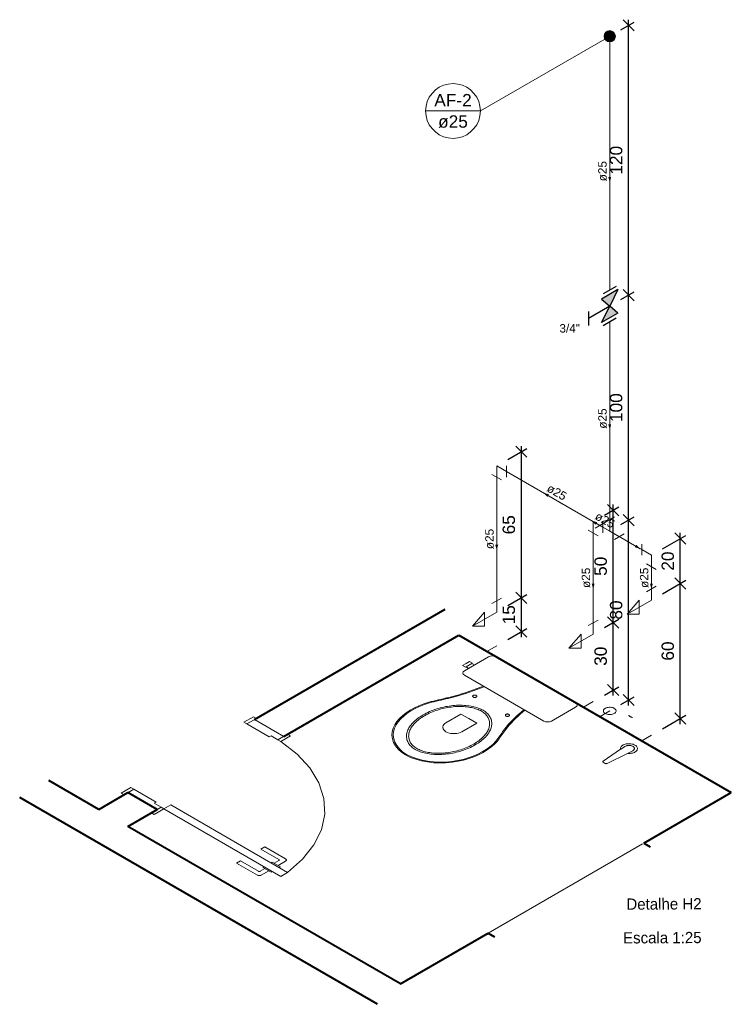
# Model space of a CAD drawing. Header units: millimetres. Extents: x 26 to 1362, y 24 to 358.
# Tile 125 of 256: x 644 to 657, y 282 to 299. Entities that reach past the tile are written whole.
import ezdxf

# ---------------------------------------------------------------- set-up
doc = ezdxf.new("R2010")
doc.units = ezdxf.units.MM
doc.linetypes.add('HIDDEN2', pattern=[4.7625, 3.175, -1.5875])
for name, color, linetype, lineweight in [('AF-Colunas', 4, 'Continuous', 5), ('AF-Condutos', 4, 'Continuous', 5), ('AF-Conexões', 9, 'Continuous', 5), ('AF-Indicação coluna', 5, 'Continuous', 5), ('AF-Sentido conduto', 9, 'Continuous', 5), ('AF-Textos conduto', 7, 'Continuous', 5), ('Cotas', 1, 'Continuous', 5), ('MB_ALVENARIA', 7, 'Continuous', 40), ('MB_ESQUADRIA', 7, 'Continuous', 5), ('MB_MOBILIÁRIO', 8, 'Continuous', 13), ('MB_TEXTO_0', 7, 'Continuous', 13), ('Nível 1', 7, 'Continuous', 5), ('Texto da cota', 7, 'Continuous', 5), ('Textos', 7, 'Continuous', 5)]:
    doc.layers.add(name, color=color, linetype=linetype, lineweight=lineweight)
doc.layers.add('Simbolos', color=5, linetype='Continuous')
doc.layers.add('Simbolos_int', color=2, linetype='Continuous')
doc.styles.add('arial', font='arial.ttf')
doc.styles.add('AVANT', font='txt')
doc.styles.get("Standard").update_dxf_attribs({"font": 'arial.ttf'})
doc.dimstyles.new('UM_25.000000', dxfattribs={"dimtxt": 0.18, "dimasz": 0.2, "dimexe": 0.1, "dimexo": 0.2, "dimgap": 0, "dimtad": 1, "dimtih": 1, "dimtoh": 1, "dimdec": 1, "dimlfac": 25, "dimzin": 0, "dimdsep": 46, "dimtxsty": 'Standard', "dimcen": 0.09, "dimdle": 0.1, "dimadec": 1, "dimazin": 2, "dimtfac": 1, "dimtdec": 4, "dimtofl": 0, "dimtmove": 0, "dimatfit": 3, "dimfxl": 1, "dimtolj": 1, "dimarcsym": 0})

# ---------------------------------------------------------------- blocks, each defined once
blk = doc.blocks.new('_Oblique')
at = {"color": 0, "linetype": 'ByBlock', "lineweight": -2}
blk.add_line((-0.5, -0.5), (0.5, 0.5), dxfattribs=at)
blk = doc.blocks.new('*D289')
at = {"layer": 'Cotas', "color": 0, "lineweight": -2, "transparency": 16777216}
for p, q in [((656.104, 289.02), (656.104, 290.02)), ((655.79, 289.739), (656.204, 289.978)), ((655.79, 288.939), (656.204, 289.178))]:
    blk.add_line(p, q, dxfattribs=at)
at = {"layer": 'DEFPOINTS', "color": 0, "transparency": 16777216}
for p in [(656.104, 289.92), (655.59, 289.623), (655.59, 288.823)]:
    blk.add_point(p, dxfattribs=at)
at = {"layer": 'Cotas', "color": 0, "lineweight": -2, "transparency": 16777216, "xscale": 0.2, "yscale": 0.2, "zscale": 0.2}
for p, rotation in [((656.104, 289.92), 90), ((656.104, 289.12), 270)]:
    blk.add_blockref('_Oblique', p, dxfattribs=dict(at, rotation=rotation))
blk = doc.blocks.new('*D290')
at = {"layer": 'Cotas', "color": 0, "lineweight": -2, "transparency": 16777216}
for p, q in [((655.79, 288.939), (656.204, 289.178)), ((656.104, 286.62), (656.104, 289.22)), ((655.79, 286.539), (656.204, 286.778))]:
    blk.add_line(p, q, dxfattribs=at)
at = {"layer": 'DEFPOINTS', "color": 0, "transparency": 16777216}
for p in [(656.104, 289.12), (655.59, 288.823), (655.59, 286.423)]:
    blk.add_point(p, dxfattribs=at)
at = {"layer": 'Cotas', "color": 0, "lineweight": -2, "transparency": 16777216, "xscale": 0.2, "yscale": 0.2, "zscale": 0.2}
for p, rotation in [((656.104, 289.12), 90), ((656.104, 286.72), 270)]:
    blk.add_blockref('_Oblique', p, dxfattribs=dict(at, rotation=rotation))
blk = doc.blocks.new('*D291')
at = {"layer": 'Cotas', "color": 0, "lineweight": -2, "transparency": 16777216}
for p, q in [((654.753, 288.337), (655.009, 288.485)), ((654.909, 287.127), (654.909, 288.527)), ((654.753, 287.137), (655.009, 287.285))]:
    blk.add_line(p, q, dxfattribs=at)
at = {"layer": 'DEFPOINTS', "color": 0, "transparency": 16777216}
for p in [(654.909, 288.427), (654.553, 288.222), (654.553, 287.022)]:
    blk.add_point(p, dxfattribs=at)
at = {"layer": 'Cotas', "color": 0, "lineweight": -2, "transparency": 16777216, "xscale": 0.2, "yscale": 0.2, "zscale": 0.2}
for p, rotation in [((654.909, 288.427), 90), ((654.909, 287.227), 270)]:
    blk.add_blockref('_Oblique', p, dxfattribs=dict(at, rotation=rotation))
blk = doc.blocks.new('*D283')
at = {"layer": 'Cotas', "color": 0, "lineweight": -2, "transparency": 16777216}
for p, q in [((654.909, 288.327), (654.909, 290.527)), ((654.753, 290.337), (655.009, 290.485)), ((654.753, 288.337), (655.009, 288.485))]:
    blk.add_line(p, q, dxfattribs=at)
at = {"layer": 'DEFPOINTS', "color": 0, "transparency": 16777216}
for p in [(654.909, 290.427), (654.553, 290.222), (654.553, 288.222)]:
    blk.add_point(p, dxfattribs=at)
at = {"layer": 'Cotas', "color": 0, "lineweight": -2, "transparency": 16777216, "xscale": 0.2, "yscale": 0.2, "zscale": 0.2}
for p, rotation in [((654.909, 290.427), 90), ((654.909, 288.427), 270)]:
    blk.add_blockref('_Oblique', p, dxfattribs=dict(at, rotation=rotation))
blk = doc.blocks.new('*D284')
at = {"layer": 'Cotas', "color": 0, "lineweight": -2, "transparency": 16777216}
for p, q in [((655.048, 290.17), (655.285, 290.307)), ((655.185, 286.949), (655.185, 290.349)), ((655.048, 286.97), (655.285, 287.107))]:
    blk.add_line(p, q, dxfattribs=at)
at = {"layer": 'DEFPOINTS', "color": 0, "transparency": 16777216}
for p in [(655.185, 290.249), (654.848, 290.055), (654.848, 286.855)]:
    blk.add_point(p, dxfattribs=at)
at = {"layer": 'Cotas', "color": 0, "lineweight": -2, "transparency": 16777216, "xscale": 0.2, "yscale": 0.2, "zscale": 0.2}
for p, rotation in [((655.185, 290.249), 90), ((655.185, 287.049), 270)]:
    blk.add_blockref('_Oblique', p, dxfattribs=dict(at, rotation=rotation))
blk = doc.blocks.new('*D285')
at = {"layer": 'Cotas', "color": 0, "lineweight": -2, "transparency": 16777216}
for p, q in [((655.048, 294.17), (655.285, 294.307)), ((655.185, 290.149), (655.185, 294.349)), ((655.048, 290.17), (655.285, 290.307))]:
    blk.add_line(p, q, dxfattribs=at)
at = {"layer": 'DEFPOINTS', "color": 0, "transparency": 16777216}
for p in [(655.185, 294.249), (654.848, 294.055), (654.848, 290.055)]:
    blk.add_point(p, dxfattribs=at)
at = {"layer": 'Cotas', "color": 0, "lineweight": -2, "transparency": 16777216, "xscale": 0.2, "yscale": 0.2, "zscale": 0.2}
for p, rotation in [((655.185, 294.249), 90), ((655.185, 290.249), 270)]:
    blk.add_blockref('_Oblique', p, dxfattribs=dict(at, rotation=rotation))
blk = doc.blocks.new('*D286')
at = {"layer": 'Cotas', "color": 0, "lineweight": -2, "transparency": 16777216}
for p, q in [((655.185, 294.149), (655.185, 299.149)), ((655.048, 298.97), (655.285, 299.107)), ((655.048, 294.17), (655.285, 294.307))]:
    blk.add_line(p, q, dxfattribs=at)
at = {"layer": 'DEFPOINTS', "color": 0, "transparency": 16777216}
for p in [(655.185, 299.049), (654.848, 298.855), (654.848, 294.055)]:
    blk.add_point(p, dxfattribs=at)
at = {"layer": 'Cotas', "color": 0, "lineweight": -2, "transparency": 16777216, "xscale": 0.2, "yscale": 0.2, "zscale": 0.2}
for p, rotation in [((655.185, 299.049), 90), ((655.185, 294.249), 270)]:
    blk.add_blockref('_Oblique', p, dxfattribs=dict(at, rotation=rotation))
blk = doc.blocks.new('*D287')
at = {"layer": 'Cotas', "color": 0, "lineweight": -2, "transparency": 16777216}
for p, q in [((653.275, 288.166), (653.275, 288.966)), ((653.037, 288.728), (653.375, 288.923)), ((653.037, 288.128), (653.375, 288.323))]:
    blk.add_line(p, q, dxfattribs=at)
at = {"layer": 'DEFPOINTS', "color": 0, "transparency": 16777216}
for p in [(653.275, 288.866), (652.837, 288.613), (652.837, 288.013)]:
    blk.add_point(p, dxfattribs=at)
at = {"layer": 'Cotas', "color": 0, "lineweight": -2, "transparency": 16777216, "xscale": 0.2, "yscale": 0.2, "zscale": 0.2}
for p, rotation in [((653.275, 288.866), 90), ((653.275, 288.266), 270)]:
    blk.add_blockref('_Oblique', p, dxfattribs=dict(at, rotation=rotation))
blk = doc.blocks.new('*D288')
at = {"layer": 'Cotas', "color": 0, "lineweight": -2, "transparency": 16777216}
for p, q in [((653.037, 291.328), (653.375, 291.523)), ((653.275, 288.766), (653.275, 291.566)), ((653.037, 288.728), (653.375, 288.923))]:
    blk.add_line(p, q, dxfattribs=at)
at = {"layer": 'DEFPOINTS', "color": 0, "transparency": 16777216}
for p in [(653.275, 291.466), (652.837, 291.213), (652.837, 288.613)]:
    blk.add_point(p, dxfattribs=at)
at = {"layer": 'Cotas', "color": 0, "lineweight": -2, "transparency": 16777216, "xscale": 0.2, "yscale": 0.2, "zscale": 0.2}
for p, rotation in [((653.275, 291.466), 90), ((653.275, 288.866), 270)]:
    blk.add_blockref('_Oblique', p, dxfattribs=dict(at, rotation=rotation))

msp = doc.modelspace()

# ---------------------------------------------------------------- hatches: boundary and pattern name
at = {"layer": 'AF-Sentido conduto', "linetype": 'Continuous'}
for points in [[(654.8482, 296.2548), (654.8741, 296.3514), (654.8223, 296.3514)], [(654.8482, 291.8548), (654.8741, 291.9514), (654.8223, 291.9514)], [(653.6691, 290.7338), (653.7399, 290.6631), (653.7657, 290.708)], [(654.526, 290.2375), (654.5972, 290.1673), (654.6228, 290.2124)], [(652.8368, 289.713), (652.8627, 289.8096), (652.811, 289.8096)], [(655.3918, 289.7387), (655.3213, 289.8096), (655.2953, 289.7649)], [(654.5533, 289.022), (654.5792, 289.1186), (654.5274, 289.1186)], [(655.5903, 289.0233), (655.6161, 289.1199), (655.5644, 289.1199)]]:
    msp.add_hatch(color=256, dxfattribs=at).paths.add_polyline_path(points)
at = {"layer": 'Simbolos', "linetype": 'Continuous'}
for points in [[(654.8482, 294.0548), (654.994, 294.349), (654.703, 294.181)], [(654.994, 293.929), (654.703, 293.761), (654.8482, 294.0548)]]:
    msp.add_hatch(color=256, dxfattribs=at).paths.add_polyline_path(points)

# ---------------------------------------------------------------- linework, layer by layer
at = {"layer": 'AF-Colunas', "const_width": 0.1}
msp.add_lwpolyline([(654.8982, 298.8548, 1), (654.7982, 298.8548, 1)], format="xyb", close=True, dxfattribs=at)
at = {"layer": 'AF-Colunas'}
msp.add_circle((654.8482, 298.8548), 0.1, dxfattribs=at)
at = {"layer": 'AF-Condutos'}
for p, q in [((654.8482, 298.7548), (654.8482, 294.3376)), ((654.8482, 293.772), (654.8482, 290.2548)), ((654.6749, 290.1546), (653.0102, 291.1132)), ((652.8368, 291.013), (652.8368, 288.813)), ((654.5533, 290.022), (654.5533, 288.422)), ((654.6742, 290.1534), (654.7273, 290.1234)), ((655.0211, 289.9543), (655.4174, 289.7238)), ((655.5903, 289.4233), (655.5903, 289.0233))]:
    msp.add_line(p, q, dxfattribs=at)
at = {"layer": 'AF-Conexões'}
for p, q in [((652.7502, 291.063), (652.9234, 290.963)), ((652.8368, 291.213), (653.0102, 291.1132)), ((652.8368, 291.213), (652.8368, 291.013)), ((653.0102, 291.0132), (653.0102, 291.2132)), ((654.5533, 290.222), (654.7273, 290.1234)), ((654.5533, 290.222), (654.5533, 290.022)), ((654.5884, 290.1045), (654.7614, 290.2047)), ((654.5884, 290.103), (654.76, 290.2039)), ((654.7273, 290.0234), (654.7273, 290.2234)), ((654.7616, 290.2048), (654.9348, 290.3048)), ((654.8482, 290.0548), (654.8482, 290.2548)), ((654.4667, 290.072), (654.6399, 289.972)), ((654.8482, 290.0548), (654.6742, 290.1534)), ((654.8482, 290.0548), (654.6749, 290.1546)), ((654.8482, 290.0548), (655.0211, 289.9543)), ((655.108, 290.0041), (654.9342, 289.9044)), ((655.4174, 289.8238), (655.4174, 289.6238)), ((655.5903, 289.6233), (655.4174, 289.7238)), ((655.5903, 289.6233), (655.5903, 289.4233)), ((655.5037, 289.4733), (655.6769, 289.3733)), ((655.5037, 288.9733), (655.6769, 289.0733)), ((655.5903, 288.8233), (655.5903, 289.0233)), ((652.7502, 288.763), (652.9234, 288.863)), ((652.8368, 288.613), (652.8368, 288.813)), ((655.5903, 288.8233), (655.1572, 288.5733)), ((655.1572, 288.5733), (655.3738, 288.8233)), ((655.3738, 288.8233), (655.3738, 288.5733)), ((652.8368, 288.613), (652.4038, 288.363)), ((652.4038, 288.363), (652.6203, 288.613)), ((652.6203, 288.613), (652.6203, 288.363)), ((654.4667, 288.372), (654.6399, 288.472)), ((655.3738, 288.5733), (655.1572, 288.5733)), ((652.6203, 288.363), (652.4038, 288.363)), ((654.5533, 288.222), (654.5533, 288.422)), ((654.5533, 288.222), (654.1203, 287.972)), ((654.1203, 287.972), (654.3368, 288.222)), ((654.3368, 288.222), (654.3368, 287.972)), ((654.3368, 287.972), (654.1203, 287.972))]:
    msp.add_line(p, q, dxfattribs=at)
at = {"layer": 'AF-Indicação coluna'}
for p, q in [((652.5462, 297.5252), (654.7616, 298.8048)), ((651.5711, 297.5252), (652.5462, 297.5252))]:
    msp.add_line(p, q, dxfattribs=at)
msp.add_lwpolyline([(652.5462, 297.5252), (652.5388, 297.6099), (652.5168, 297.692), (652.4809, 297.769), (652.4322, 297.8386), (652.3721, 297.8987), (652.3025, 297.9475), (652.2254, 297.9834), (652.1433, 298.0054), (652.0587, 298.0128), (651.974, 298.0054), (651.8919, 297.9834), (651.8149, 297.9475), (651.7453, 297.8987), (651.6852, 297.8386), (651.6364, 297.769), (651.6005, 297.692), (651.5785, 297.6099), (651.5711, 297.5252), (651.5785, 297.4406), (651.6005, 297.3585), (651.6364, 297.2815), (651.6852, 297.2118), (651.7453, 297.1517), (651.8149, 297.103), (651.8919, 297.0671), (651.974, 297.0451), (652.0587, 297.0377), (652.1433, 297.0451), (652.2254, 297.0671), (652.3025, 297.103), (652.3721, 297.1517), (652.4322, 297.2118), (652.4809, 297.2815), (652.5168, 297.3585), (652.5388, 297.4406), (652.5462, 297.5252)], dxfattribs=at)
at = {"layer": 'AF-Sentido conduto'}
for points in [[(654.8482, 296.6548), (654.8482, 296.2548)], [(654.8482, 292.2548), (654.8482, 291.8548)], [(654.016, 290.534), (653.6691, 290.7338)], [(654.8755, 290.0393), (654.526, 290.2375)], [(652.8368, 290.113), (652.8368, 289.713)], [(655.0466, 289.9394), (655.3918, 289.7387)], [(654.5533, 289.422), (654.5533, 289.022)], [(655.5903, 289.4233), (655.5903, 289.0233)]]:
    msp.add_lwpolyline(points, dxfattribs=at)
at = {"layer": 'MB_ALVENARIA'}
for p, q in [((648.5253, 286.7023), (651.9212, 288.6629)), ((645.754, 285.1023), (644.8656, 285.6152)), ((650.7168, 281.637), (644.346, 285.3152)), ((655.4535, 284.5023), (655.5666, 284.437)), ((652.6822, 282.9023), (652.7953, 282.837))]:
    msp.add_line(p, q, dxfattribs=at)
for points in [[(649.0449, 286.4023), (652.1626, 288.2023)], [(652.1626, 288.2023), (657.0123, 285.4023)], [(645.754, 285.1023), (646.2736, 285.4023)], [(646.2736, 284.8023), (646.7932, 285.1023), (646.2736, 285.4023)], [(655.4535, 284.5023), (657.0123, 285.4023)], [(646.2736, 284.8023), (646.7932, 285.1023)], [(651.1234, 282.0023), (646.2736, 284.8023)], [(651.1234, 282.0023), (652.6822, 282.9023)]]:
    msp.add_lwpolyline(points, dxfattribs=at)
at = {"layer": 'MB_ESQUADRIA'}
for p, q in [((648.3869, 286.6225), (648.5081, 286.6925)), ((648.3869, 286.6225), (648.5081, 286.6925)), ((648.785, 286.3924), (648.3869, 286.6225)), ((648.785, 286.3924), (648.3869, 286.6225)), ((648.8197, 286.4124), (648.785, 286.3924)), ((648.8197, 286.4124), (648.785, 286.3924)), ((648.8197, 286.4124), (648.9409, 286.3424)), ((648.8197, 286.4124), (648.9409, 286.3424)), ((648.9408, 286.3424), (649.0275, 286.3924)), ((648.9408, 286.3424), (649.0275, 286.3924)), ((646.3774, 285.4622), (646.2562, 285.3922)), ((646.3774, 285.4622), (646.2562, 285.3922)), ((646.3774, 285.4622), (646.2562, 285.3922)), ((646.3774, 285.4622), (646.2562, 285.3922)), ((646.7759, 285.2323), (646.3774, 285.4622)), ((646.7759, 285.2323), (646.3774, 285.4622)), ((646.7759, 285.2323), (646.3774, 285.4622)), ((646.7759, 285.2323), (646.3774, 285.4622)), ((646.7413, 285.2123), (646.7759, 285.2323)), ((646.7413, 285.2123), (646.7759, 285.2323)), ((646.7413, 285.2123), (646.7759, 285.2323)), ((646.7413, 285.2123), (646.7759, 285.2323)), ((646.7413, 285.2123), (646.8625, 285.1423)), ((646.7413, 285.2123), (646.8625, 285.1423)), ((646.7413, 285.2123), (646.8625, 285.1423)), ((646.7413, 285.2123), (646.8625, 285.1423)), ((646.8626, 285.1424), (646.776, 285.0923)), ((646.8626, 285.1424), (646.776, 285.0923)), ((646.8626, 285.1424), (646.776, 285.0923)), ((646.8626, 285.1424), (646.776, 285.0923)), ((648.7084, 284.438), (648.6391, 284.398)), ((648.7084, 284.438), (648.6391, 284.398)), ((648.6391, 284.398), (648.958, 284.2141)), ((648.6391, 284.398), (648.958, 284.2141)), ((649.0792, 284.2241), (648.7084, 284.438)), ((649.0792, 284.2241), (648.7084, 284.438)), ((648.2064, 284.1479), (648.2757, 284.1879)), ((648.2064, 284.1479), (648.2757, 284.1879)), ((648.5773, 283.934), (648.2064, 284.1479)), ((648.5773, 283.934), (648.2064, 284.1479)), ((648.2757, 284.1879), (648.5946, 284.004)), ((648.2757, 284.1879), (648.5946, 284.004)), ((648.6292, 284.004), (648.711, 284.0513)), ((648.6292, 284.004), (648.711, 284.0513)), ((648.6761, 284.0715), (648.6981, 284.0842)), ((648.6761, 284.0715), (648.6981, 284.0842)), ((648.8239, 283.9863), (648.6761, 284.0715)), ((648.8239, 283.9863), (648.6761, 284.0715)), ((648.8413, 284.1669), (648.8193, 284.1542)), ((648.8413, 284.1669), (648.8193, 284.1542)), ((648.989, 284.0817), (648.8413, 284.1669)), ((648.989, 284.0817), (648.8413, 284.1669)), ((648.958, 284.1941), (648.8762, 284.1468)), ((648.958, 284.1941), (648.8762, 284.1468)), ((648.9455, 284.1068), (649.0793, 284.1841)), ((648.9455, 284.1068), (649.0793, 284.1841)), ((648.9671, 284.069), (648.989, 284.0817)), ((648.9671, 284.069), (648.989, 284.0817)), ((648.7804, 284.0114), (648.6466, 283.9341)), ((648.7804, 284.0114), (648.6466, 283.9341)), ((648.8459, 283.999), (648.8239, 283.9863)), ((648.8459, 283.999), (648.8239, 283.9863))]:
    msp.add_line(p, q, dxfattribs=at)
for points in [[(648.3869, 286.6225), (648.3349, 286.6525), (648.5081, 286.7525), (648.5601, 286.7225), (648.5081, 286.6925)], [(648.3869, 286.6225), (648.3349, 286.6525), (648.5081, 286.7525), (648.5601, 286.7225), (648.5081, 286.6925)], [(648.5253, 286.7023), (649.0449, 286.4023)], [(649.0275, 286.3924), (649.114, 286.4424), (649.166, 286.4124), (648.9928, 286.3124), (648.9408, 286.3424), (648.9409, 286.3424)], [(649.0275, 286.3924), (649.114, 286.4424), (649.166, 286.4124), (648.9928, 286.3124), (648.9408, 286.3424), (648.9409, 286.3424)], [(646.3774, 285.4622), (646.3254, 285.4922), (646.1522, 285.3922), (646.2042, 285.3622), (646.2562, 285.3922)], [(646.3774, 285.4622), (646.3254, 285.4922), (646.1522, 285.3922), (646.2042, 285.3622), (646.2562, 285.3922)], [(646.3774, 285.4622), (646.3254, 285.4922), (646.1522, 285.3922), (646.2042, 285.3622), (646.2562, 285.3922)], [(646.3774, 285.4622), (646.3254, 285.4922), (646.1522, 285.3922), (646.2042, 285.3622), (646.2562, 285.3922)], [(646.776, 285.0923), (646.6894, 285.0424), (646.7414, 285.0124), (646.9146, 285.1124), (646.8626, 285.1424), (646.8625, 285.1423)], [(646.776, 285.0923), (646.6894, 285.0424), (646.7414, 285.0124), (646.9146, 285.1124), (646.8626, 285.1424), (646.8625, 285.1423)], [(646.776, 285.0923), (646.6894, 285.0424), (646.7414, 285.0124), (646.9146, 285.1124), (646.8626, 285.1424), (646.8625, 285.1423)], [(646.776, 285.0923), (646.6894, 285.0424), (646.7414, 285.0124), (646.9146, 285.1124), (646.8626, 285.1424), (646.8625, 285.1423)], [(649.1144, 283.9824), (647.0358, 285.1824), (646.9146, 285.1124), (648.9931, 283.9124), (649.1144, 283.9824)], [(649.0793, 284.1841), (649.0848, 284.1879), (649.089, 284.1922), (649.0919, 284.1968), (649.0934, 284.2017), (649.0934, 284.2066), (649.0919, 284.2115), (649.089, 284.2161), (649.0847, 284.2204), (649.0792, 284.2241)], [(649.0793, 284.1841), (649.0848, 284.1879), (649.089, 284.1922), (649.0919, 284.1968), (649.0934, 284.2017), (649.0934, 284.2066), (649.0919, 284.2115), (649.089, 284.2161), (649.0847, 284.2204), (649.0792, 284.2241)], [(648.958, 284.1941), (648.9608, 284.196), (648.9629, 284.1981), (648.9643, 284.2004), (648.9651, 284.2029), (648.9651, 284.2053), (648.9643, 284.2078), (648.9629, 284.2101), (648.9607, 284.2122), (648.958, 284.2141)], [(648.958, 284.1941), (648.9608, 284.196), (648.9629, 284.1981), (648.9643, 284.2004), (648.9651, 284.2029), (648.9651, 284.2053), (648.9643, 284.2078), (648.9629, 284.2101), (648.9607, 284.2122), (648.958, 284.2141)], [(648.5773, 283.934), (648.5805, 283.9324), (648.5839, 283.9309), (648.5875, 283.9295), (648.5913, 283.9284), (648.5952, 283.9275), (648.5993, 283.9267), (648.6035, 283.9262), (648.6077, 283.9259), (648.612, 283.9258), (648.6162, 283.9259), (648.6205, 283.9262), (648.6246, 283.9267), (648.6287, 283.9275), (648.6327, 283.9284), (648.6365, 283.9296), (648.6401, 283.9309), (648.6434, 283.9324), (648.6466, 283.9341)], [(648.5773, 283.934), (648.5805, 283.9324), (648.5839, 283.9309), (648.5875, 283.9295), (648.5913, 283.9284), (648.5952, 283.9275), (648.5993, 283.9267), (648.6035, 283.9262), (648.6077, 283.9259), (648.612, 283.9258), (648.6162, 283.9259), (648.6205, 283.9262), (648.6246, 283.9267), (648.6287, 283.9275), (648.6327, 283.9284), (648.6365, 283.9296), (648.6401, 283.9309), (648.6434, 283.9324), (648.6466, 283.9341)], [(648.5946, 284.004), (648.5961, 284.0032), (648.5978, 284.0025), (648.5996, 284.0018), (648.6015, 284.0012), (648.6035, 284.0007), (648.6056, 284.0004), (648.6076, 284.0001), (648.6098, 284), (648.6119, 283.9999), (648.614, 284), (648.6161, 284.0001), (648.6182, 284.0004), (648.6203, 284.0008), (648.6222, 284.0012), (648.6241, 284.0018), (648.6259, 284.0025), (648.6276, 284.0032), (648.6292, 284.004)], [(648.5946, 284.004), (648.5961, 284.0032), (648.5978, 284.0025), (648.5996, 284.0018), (648.6015, 284.0012), (648.6035, 284.0007), (648.6056, 284.0004), (648.6076, 284.0001), (648.6098, 284), (648.6119, 283.9999), (648.614, 284), (648.6161, 284.0001), (648.6182, 284.0004), (648.6203, 284.0008), (648.6222, 284.0012), (648.6241, 284.0018), (648.6259, 284.0025), (648.6276, 284.0032), (648.6292, 284.004)]]:
    msp.add_lwpolyline(points, dxfattribs=at)
at = {"layer": 'MB_ESQUADRIA', "linetype": 'HIDDEN2'}
for points in [[(649.1144, 283.9824), (649.3812, 284.2167), (649.5831, 284.4717), (649.7153, 284.7414), (649.7748, 285.0197), (649.7602, 285.2999), (649.6718, 285.5756), (649.5117, 285.8403), (649.2836, 286.0878), (648.9928, 286.3124)], [(649.1144, 283.9824), (649.3812, 284.2167), (649.5831, 284.4717), (649.7153, 284.7414), (649.7748, 285.0197), (649.7602, 285.2999), (649.6718, 285.5756), (649.5117, 285.8403), (649.2836, 286.0878), (648.9928, 286.3124)], [(652.6822, 282.9023), (655.4535, 284.5023)]]:
    msp.add_lwpolyline(points, dxfattribs=at)
at = {"layer": 'MB_MOBILIÁRIO'}
for p, q in [((652.8306, 287.8166), (654.2416, 287.002)), ((655.04, 286.1732), (654.7311, 285.961)), ((655.112, 286.218), (655.044, 286.1721)), ((655.1674, 286.1007), (654.8019, 285.9201)), ((655.247, 286.14), (655.1674, 286.1007)), ((654.7324, 285.9418), (654.7686, 285.9209))]:
    msp.add_line(p, q, dxfattribs=at)
for points in [[(652.2826, 287.6319), (652.2306, 287.662), (652.2925, 287.6977), (652.3545, 287.7335), (652.4066, 287.7035), (652.3967, 287.6977), (652.4413, 287.672)], [(652.8306, 287.8166), (652.8306, 287.8166), (652.7984, 287.8295), (652.7612, 287.8338), (652.724, 287.8295), (652.6918, 287.8166), (652.2628, 287.5689), (652.2628, 287.5689), (652.2405, 287.5503), (652.233, 287.5288), (652.2405, 287.5073), (652.2628, 287.4887), (652.967, 287.0821)], [(652.2826, 287.6319), (652.2925, 287.6376)], [(652.3967, 287.6977), (652.2925, 287.6376)], [(652.2925, 287.6376), (652.3372, 287.6118)], [(652.0056, 287.1), (652.0742, 287.1187), (652.1422, 287.1382), (652.2094, 287.1585), (652.2759, 287.1796), (652.3417, 287.2014), (652.4066, 287.224), (652.4708, 287.2474), (652.5341, 287.2715), (652.5966, 287.2964)], [(652.0153, 287.0878), (652.0844, 287.1066), (652.1527, 287.1262), (652.2204, 287.1467), (652.2873, 287.1679), (652.3535, 287.1899), (652.4188, 287.2126), (652.4834, 287.2361), (652.5471, 287.2604), (652.61, 287.2854)], [(652.61, 287.2854), (652.61, 287.2854), (652.6131, 287.2865)], [(651.6303, 287.0105), (651.6512, 287.0155), (651.6721, 287.0204), (651.6929, 287.0254), (651.7138, 287.0304), (651.7346, 287.0353), (651.7555, 287.0403), (651.7763, 287.0452), (651.7972, 287.0502), (651.818, 287.0552), (651.8389, 287.0602), (651.8597, 287.0651), (651.8806, 287.0701), (651.9014, 287.0751), (651.9223, 287.0801), (651.9431, 287.085), (651.964, 287.09), (651.9848, 287.095), (652.0056, 287.1), (652.0056, 287.1)], [(651.6392, 286.9981), (651.681, 287.008), (651.7228, 287.018), (651.7646, 287.0279), (651.8064, 287.0379), (651.8482, 287.0479), (651.89, 287.0578), (651.9318, 287.0678), (651.9736, 287.0778), (652.0153, 287.0878)], [(652.4711, 287.1308), (652.4662, 287.1332), (652.4606, 287.135), (652.4546, 287.1363), (652.4483, 287.137), (652.4418, 287.137), (652.4355, 287.1363), (652.4295, 287.135), (652.4239, 287.1332), (652.419, 287.1308), (652.4149, 287.128), (652.4117, 287.1248), (652.4095, 287.1213), (652.4084, 287.1176), (652.4084, 287.1139), (652.4095, 287.1103), (652.4117, 287.1068), (652.4149, 287.1036), (652.419, 287.1007), (652.4239, 287.0984), (652.4295, 287.0965), (652.4355, 287.0952), (652.4418, 287.0946), (652.4483, 287.0946), (652.4546, 287.0952), (652.4606, 287.0965), (652.4662, 287.0984), (652.4711, 287.1007), (652.4752, 287.1036), (652.4784, 287.1068), (652.4806, 287.1103), (652.4817, 287.1139), (652.4817, 287.1176), (652.4806, 287.1213), (652.4784, 287.1248), (652.4752, 287.128), (652.4711, 287.1308)], [(654.2416, 287.002), (654.2416, 287.002), (654.2639, 286.9833), (654.2689, 286.9633), (654.2614, 286.9418), (654.2391, 286.9232), (653.8101, 286.6755), (653.8101, 286.6755), (653.7779, 286.6626), (653.7407, 286.6584), (653.706, 286.6612), (653.6738, 286.6741), (652.967, 287.0821)], [(651.6303, 287.0105), (651.539, 286.9807), (651.4523, 286.9465), (651.3709, 286.9083), (651.2953, 286.8662), (651.2262, 286.8207), (651.1639, 286.7719), (651.1089, 286.7203), (651.0616, 286.6662), (651.0223, 286.61)], [(651.6392, 286.9981), (651.5495, 286.9691), (651.4644, 286.9357), (651.3846, 286.8983), (651.3105, 286.8571), (651.2428, 286.8124), (651.1819, 286.7645), (651.1282, 286.7139), (651.0823, 286.6608), (651.0443, 286.6056)], [(652.5926, 286.8659), (652.5724, 286.877), (652.5511, 286.8874), (652.5289, 286.8971), (652.5058, 286.9061), (652.4818, 286.9143), (652.4572, 286.9218), (652.4318, 286.9285), (652.4059, 286.9343), (652.3794, 286.9394), (652.3794, 286.9394), (652.3794, 286.9394), (652.3794, 286.9394), (652.348, 286.9443), (652.3162, 286.9484), (652.2841, 286.9517), (652.2518, 286.954), (652.2194, 286.9555), (652.1868, 286.9561), (652.1543, 286.9559), (652.1217, 286.9547), (652.0894, 286.9527), (652.0894, 286.9527), (652.0894, 286.9527), (652.0894, 286.9527), (652.0561, 286.9498), (652.023, 286.9461), (651.9902, 286.9417), (651.9578, 286.9366), (651.9257, 286.9308), (651.894, 286.9243), (651.8627, 286.917), (651.832, 286.9091), (651.8018, 286.9005), (651.8018, 286.9005), (651.8018, 286.9005), (651.8018, 286.9005), (651.7685, 286.8901), (651.7358, 286.8791), (651.7038, 286.8674), (651.6725, 286.8551), (651.642, 286.8422), (651.6122, 286.8287), (651.5833, 286.8147), (651.5552, 286.8), (651.528, 286.7848), (651.528, 286.7848), (651.528, 286.7848), (651.528, 286.7848), (651.5016, 286.7691), (651.4763, 286.7529), (651.4519, 286.7362), (651.4285, 286.719), (651.4062, 286.7013), (651.3849, 286.6833), (651.3647, 286.6648), (651.3456, 286.6459), (651.3276, 286.6267), (651.3276, 286.6267), (651.3276, 286.6267), (651.3276, 286.6267), (651.3127, 286.6093), (651.299, 286.5915), (651.2864, 286.5735), (651.2751, 286.5552), (651.265, 286.5367), (651.2562, 286.5179), (651.2486, 286.499), (651.2423, 286.4799), (651.2372, 286.4607), (651.2372, 286.4607), (651.2372, 286.4607), (651.2372, 286.4607), (651.2337, 286.442), (651.2317, 286.4232), (651.2313, 286.4044), (651.2323, 286.3856), (651.2349, 286.3669), (651.239, 286.3482), (651.2446, 286.3297), (651.2517, 286.3114), (651.2603, 286.2932), (651.2603, 286.2932), (651.2603, 286.2932), (651.2603, 286.2932), (651.269, 286.278), (651.2791, 286.263), (651.2907, 286.2483), (651.3036, 286.2341), (651.3179, 286.2203), (651.3335, 286.2069), (651.3503, 286.1941), (651.3683, 286.1818), (651.3875, 286.1702), (651.3875, 286.1702), (651.3875, 286.1702), (651.3875, 286.1702), (651.4077, 286.1591), (651.4289, 286.1487), (651.4512, 286.139), (651.4743, 286.13), (651.4982, 286.1218), (651.5229, 286.1143), (651.5482, 286.1076), (651.5742, 286.1018), (651.6006, 286.0967), (651.6006, 286.0967), (651.6006, 286.0967), (651.6006, 286.0967), (651.6321, 286.0918), (651.6638, 286.0877), (651.6959, 286.0845), (651.7282, 286.0821), (651.7607, 286.0806), (651.7932, 286.08), (651.8258, 286.0802), (651.8583, 286.0814), (651.8907, 286.0834), (651.8907, 286.0834), (651.8907, 286.0834), (651.8907, 286.0834), (651.924, 286.0863), (651.957, 286.09), (651.9898, 286.0944), (652.0223, 286.0995), (652.0544, 286.1053), (652.0861, 286.1118), (652.1173, 286.1191), (652.148, 286.127), (652.1782, 286.1356), (652.1782, 286.1356), (652.1782, 286.1356), (652.1782, 286.1356), (652.2115, 286.146), (652.2442, 286.157), (652.2762, 286.1687), (652.3075, 286.181), (652.3381, 286.1939), (652.3678, 286.2074), (652.3968, 286.2214), (652.4249, 286.2361), (652.4521, 286.2513), (652.4521, 286.2513), (652.4521, 286.2513), (652.4521, 286.2513), (652.4784, 286.267), (652.5038, 286.2832), (652.5281, 286.2999), (652.5515, 286.3171), (652.5739, 286.3348), (652.5952, 286.3528), (652.6154, 286.3713), (652.6345, 286.3902), (652.6525, 286.4094), (652.6525, 286.4094), (652.6525, 286.4094), (652.6525, 286.4094), (652.6674, 286.4268), (652.6811, 286.4446), (652.6936, 286.4626), (652.7049, 286.4809), (652.715, 286.4994), (652.7239, 286.5182), (652.7315, 286.5371), (652.7378, 286.5562), (652.7428, 286.5754), (652.7428, 286.5754), (652.7428, 286.5754), (652.7428, 286.5754), (652.7463, 286.5941), (652.7483, 286.6129), (652.7488, 286.6317), (652.7477, 286.6505), (652.7451, 286.6692), (652.741, 286.6879), (652.7354, 286.7064), (652.7283, 286.7247), (652.7197, 286.7429), (652.7197, 286.7429), (652.7197, 286.7429), (652.7197, 286.7429), (652.711, 286.7581), (652.7009, 286.7731), (652.6893, 286.7878), (652.6764, 286.802), (652.6621, 286.8158), (652.6466, 286.8292), (652.6298, 286.842), (652.6117, 286.8543), (652.5926, 286.8659), (652.5926, 286.8659), (652.5926, 286.8659)], [(652.5644, 286.8497), (652.5455, 286.86), (652.5256, 286.8698), (652.5049, 286.8788), (652.4833, 286.8872), (652.4609, 286.8949), (652.4378, 286.9019), (652.4141, 286.9082), (652.3898, 286.9136), (652.3651, 286.9183), (652.3651, 286.9183), (652.3651, 286.9183), (652.3651, 286.9183), (652.3353, 286.923), (652.3052, 286.9269), (652.2749, 286.93), (652.2442, 286.9322), (652.2135, 286.9336), (652.1827, 286.9342), (652.1518, 286.934), (652.121, 286.9329), (652.0904, 286.931), (652.0904, 286.931), (652.0904, 286.931), (652.0904, 286.931), (652.0586, 286.9282), (652.0271, 286.9247), (651.9958, 286.9205), (651.9648, 286.9156), (651.9342, 286.9101), (651.904, 286.9039), (651.8742, 286.897), (651.8449, 286.8894), (651.8161, 286.8812), (651.8161, 286.8812), (651.8161, 286.8812), (651.8161, 286.8812), (651.7841, 286.8712), (651.7528, 286.8606), (651.722, 286.8494), (651.692, 286.8377), (651.6627, 286.8253), (651.6342, 286.8123), (651.6064, 286.7988), (651.5794, 286.7848), (651.5533, 286.7702), (651.5533, 286.7702), (651.5533, 286.7702), (651.5533, 286.7702), (651.5281, 286.7551), (651.5037, 286.7396), (651.4803, 286.7235), (651.4579, 286.707), (651.4365, 286.6901), (651.416, 286.6728), (651.3966, 286.655), (651.3783, 286.6369), (651.3611, 286.6185), (651.3611, 286.6185), (651.3611, 286.6185), (651.3611, 286.6185), (651.3468, 286.6019), (651.3337, 286.5849), (651.3218, 286.5677), (651.311, 286.5503), (651.3014, 286.5326), (651.2929, 286.5147), (651.2857, 286.4967), (651.2797, 286.4784), (651.2748, 286.4601), (651.2748, 286.4601), (651.2748, 286.4601), (651.2748, 286.4601), (651.2715, 286.4424), (651.2696, 286.4246), (651.2692, 286.4068), (651.2702, 286.389), (651.2727, 286.3713), (651.2765, 286.3536), (651.2819, 286.3361), (651.2886, 286.3187), (651.2967, 286.3015), (651.2967, 286.3015), (651.2967, 286.3015), (651.2967, 286.3015), (651.3049, 286.2872), (651.3143, 286.2732), (651.3251, 286.2595), (651.3372, 286.2462), (651.3506, 286.2333), (651.3651, 286.2208), (651.3809, 286.2088), (651.3977, 286.1973), (651.4156, 286.1864), (651.4156, 286.1864), (651.4156, 286.1864), (651.4156, 286.1864), (651.4345, 286.1761), (651.4544, 286.1664), (651.4752, 286.1573), (651.4968, 286.1489), (651.5192, 286.1412), (651.5422, 286.1342), (651.5659, 286.1279), (651.5902, 286.1225), (651.6149, 286.1178), (651.6149, 286.1178), (651.6149, 286.1178), (651.6149, 286.1178), (651.6447, 286.1131), (651.6748, 286.1092), (651.7052, 286.1061), (651.7358, 286.1039), (651.7665, 286.1025), (651.7974, 286.1019), (651.8282, 286.1021), (651.859, 286.1032), (651.8897, 286.1051), (651.8897, 286.1051), (651.8897, 286.1051), (651.8897, 286.1051), (651.9214, 286.1079), (651.953, 286.1114), (651.9842, 286.1156), (652.0152, 286.1205), (652.0458, 286.126), (652.0761, 286.1322), (652.1059, 286.1391), (652.1352, 286.1467), (652.164, 286.1549), (652.164, 286.1549), (652.164, 286.1549), (652.164, 286.1549), (652.1959, 286.1649), (652.2273, 286.1755), (652.258, 286.1867), (652.288, 286.1984), (652.3173, 286.2108), (652.3459, 286.2238), (652.3737, 286.2373), (652.4006, 286.2513), (652.4268, 286.2659), (652.4268, 286.2659), (652.4268, 286.2659), (652.4268, 286.2659), (652.452, 286.281), (652.4763, 286.2966), (652.4997, 286.3126), (652.5221, 286.3291), (652.5436, 286.346), (652.564, 286.3633), (652.5834, 286.3811), (652.6017, 286.3992), (652.619, 286.4176), (652.619, 286.4176), (652.619, 286.4176), (652.619, 286.4176), (652.6332, 286.4342), (652.6463, 286.4512), (652.6583, 286.4684), (652.6691, 286.4858), (652.6787, 286.5035), (652.6871, 286.5214), (652.6944, 286.5394), (652.7004, 286.5577), (652.7052, 286.576), (652.7052, 286.576), (652.7052, 286.576), (652.7052, 286.576), (652.7085, 286.5937), (652.7104, 286.6115), (652.7108, 286.6293), (652.7098, 286.6471), (652.7074, 286.6648), (652.7035, 286.6825), (652.6982, 286.7), (652.6915, 286.7174), (652.6833, 286.7346), (652.6833, 286.7346), (652.6833, 286.7346), (652.6833, 286.7346), (652.6752, 286.7489), (652.6657, 286.7629), (652.6549, 286.7766), (652.6428, 286.7899), (652.6295, 286.8028), (652.6149, 286.8153), (652.5992, 286.8273), (652.5823, 286.8388), (652.5644, 286.8497), (652.5644, 286.8497), (652.5644, 286.8497)], [(653.3192, 286.876), (653.2758, 286.8397), (653.2338, 286.8029), (653.193, 286.7656), (653.1536, 286.7279), (653.1155, 286.6897), (653.0788, 286.651), (653.0434, 286.612), (653.0095, 286.5725), (652.9769, 286.5327)], [(653.3382, 286.8682), (653.2951, 286.8322), (653.2533, 286.7956), (653.2128, 286.7586), (653.1736, 286.7211), (653.1358, 286.6831), (653.0993, 286.6447), (653.0641, 286.6059), (653.0304, 286.5667), (652.998, 286.5271)], [(653.3192, 286.876), (653.3192, 286.876), (653.321, 286.8778)], [(651.933, 286.6455), (652.2008, 286.8001), (652.3421, 286.7185)], [(652.2132, 286.4837), (652.481, 286.6383), (652.3397, 286.7199)], [(653.0538, 286.7944), (653.0489, 286.7967), (653.0433, 286.7986), (653.0373, 286.7999), (653.031, 286.8005), (653.0246, 286.8005), (653.0183, 286.7999), (653.0122, 286.7986), (653.0067, 286.7967), (653.0017, 286.7944), (652.9976, 286.7915), (652.9944, 286.7883), (652.9922, 286.7848), (652.9911, 286.7812), (652.9911, 286.7775), (652.9922, 286.7738), (652.9944, 286.7703), (652.9976, 286.7671), (653.0017, 286.7643), (653.0067, 286.7619), (653.0122, 286.7601), (653.0183, 286.7588), (653.0246, 286.7582), (653.031, 286.7582), (653.0373, 286.7588), (653.0433, 286.7601), (653.0489, 286.7619), (653.0538, 286.7643), (653.0579, 286.7671), (653.0612, 286.7703), (653.0634, 286.7738), (653.0645, 286.7775), (653.0645, 286.7812), (653.0634, 286.7848), (653.0612, 286.7883), (653.0579, 286.7915), (653.0538, 286.7944)], [(651.0223, 286.61), (650.9921, 286.5485), (650.9748, 286.4853), (650.9706, 286.4214), (650.9796, 286.3577), (651.0017, 286.295), (651.0365, 286.2343), (651.0835, 286.1765), (651.1422, 286.1222), (651.2115, 286.0724)], [(651.0443, 286.6056), (651.0148, 286.5456), (650.9979, 286.484), (650.9939, 286.4217), (651.0026, 286.3596), (651.0241, 286.2985), (651.0581, 286.2393), (651.1039, 286.1829), (651.1611, 286.13), (651.2288, 286.0814)], [(651.933, 286.6455), (651.9108, 286.6302), (651.8935, 286.6129), (651.8817, 286.5942), (651.8757, 286.5746), (651.8757, 286.5546), (651.8817, 286.535), (651.8935, 286.5162), (651.9108, 286.499), (651.933, 286.4837), (651.9594, 286.4709), (651.9894, 286.4609), (652.0218, 286.4541), (652.0558, 286.4506), (652.0904, 286.4506), (652.1244, 286.4541), (652.1568, 286.4609), (652.1867, 286.4709), (652.2132, 286.4837)], [(652.9769, 286.5327), (652.9595, 286.5086), (652.9422, 286.4844), (652.925, 286.4603), (652.9077, 286.4362), (652.8904, 286.412), (652.8732, 286.3879), (652.8559, 286.3638), (652.8387, 286.3396), (652.8215, 286.3155)], [(652.998, 286.5271), (652.9807, 286.503), (652.9635, 286.4789), (652.9462, 286.4549), (652.929, 286.4308), (652.9118, 286.4067), (652.8946, 286.3826), (652.8774, 286.3586), (652.8602, 286.3345), (652.843, 286.3104)], [(652.1416, 285.972), (652.2372, 285.994), (652.3292, 286.0205), (652.417, 286.0515), (652.4998, 286.0866), (652.5772, 286.1257), (652.6486, 286.1685), (652.7134, 286.2146), (652.7712, 286.2637), (652.8215, 286.3155)], [(652.1493, 285.9594), (652.2466, 285.982), (652.3403, 286.0093), (652.4297, 286.0411), (652.5142, 286.077), (652.5931, 286.117), (652.6659, 286.1606), (652.7322, 286.2076), (652.7913, 286.2576), (652.843, 286.3104)], [(655.1693, 286.0985), (655.1902, 286.0977), (655.2111, 286.0986), (655.2316, 286.1011), (655.2513, 286.1052), (655.2699, 286.1109), (655.2869, 286.1179), (655.302, 286.1263), (655.315, 286.1358), (655.3256, 286.1462), (655.3336, 286.1574), (655.3389, 286.1691), (655.3413, 286.1811), (655.3408, 286.1932), (655.3374, 286.2052), (655.3312, 286.2167), (655.3223, 286.2277), (655.3109, 286.2378), (655.2971, 286.247), (655.2813, 286.2549), (655.2637, 286.2615), (655.2448, 286.2666), (655.2248, 286.2702), (655.2041, 286.2722), (655.1831, 286.2725), (655.1623, 286.2711), (655.142, 286.268), (655.1226, 286.2634), (655.1046, 286.2573), (655.0881, 286.2498), (655.0736, 286.241), (655.0614, 286.2312), (655.0516, 286.2205), (655.0445, 286.2092), (655.0401, 286.1973), (655.0386, 286.1853), (655.04, 286.1732)], [(655.247, 286.14), (655.2565, 286.1446), (655.2649, 286.1498), (655.2721, 286.1556), (655.2779, 286.1619), (655.2823, 286.1686), (655.2852, 286.1755), (655.2866, 286.1826), (655.2864, 286.1897), (655.2846, 286.1967), (655.2812, 286.2036), (655.2764, 286.2102), (655.2702, 286.2163), (655.2626, 286.222), (655.2539, 286.227), (655.2441, 286.2314), (655.2335, 286.235), (655.2221, 286.2377), (655.2102, 286.2397), (655.198, 286.2407), (655.1857, 286.2408), (655.1734, 286.2401), (655.1614, 286.2384), (655.1499, 286.2358), (655.139, 286.2325), (655.129, 286.2283), (655.1199, 286.2235), (655.112, 286.218)], [(651.2181, 286.0686), (651.3044, 286.0285), (651.3984, 285.9947), (651.4986, 285.9675), (651.6038, 285.9474), (651.7123, 285.9347), (651.8227, 285.9295), (651.9333, 285.9319), (652.0427, 285.9419), (652.1493, 285.9594)], [(651.2337, 286.0785), (651.3179, 286.0395), (651.4095, 286.0065), (651.5072, 285.98), (651.6097, 285.9604), (651.7156, 285.948), (651.8232, 285.9429), (651.9311, 285.9453), (652.0377, 285.955), (652.1416, 285.972)], [(654.7311, 285.961), (654.7287, 285.9591), (654.7269, 285.957), (654.7258, 285.9547), (654.7252, 285.9524), (654.7254, 285.9501), (654.7262, 285.9478), (654.7277, 285.9456), (654.7298, 285.9436), (654.7324, 285.9418)], [(654.7686, 285.9209), (654.7717, 285.9194), (654.7752, 285.9182), (654.779, 285.9173), (654.783, 285.9168), (654.787, 285.9167), (654.791, 285.917), (654.7949, 285.9177), (654.7986, 285.9188), (654.8019, 285.9201)]]:
    msp.add_lwpolyline(points, dxfattribs=at)
at = {"layer": 'Nível 1'}
for p, q in [((652.6636, 287.913), (652.8368, 288.013)), ((654.3801, 286.922), (654.5533, 287.022)), ((654.675, 286.7548), (654.8482, 286.8548)), ((655.4171, 286.3233), (655.5903, 286.4233))]:
    msp.add_line(p, q, dxfattribs=at)
for points in [[(654.9279, 286.9008), (654.9128, 286.9081), (654.8958, 286.9138), (654.8774, 286.9176), (654.858, 286.9196), (654.8384, 286.9196), (654.819, 286.9176), (654.8006, 286.9138), (654.7836, 286.9081), (654.7685, 286.9008), (654.7559, 286.8921), (654.7461, 286.8823), (654.7394, 286.8716), (654.7359, 286.8605), (654.7359, 286.8491), (654.7394, 286.838), (654.7461, 286.8273), (654.7559, 286.8175), (654.7685, 286.8088), (654.7836, 286.8015), (654.8006, 286.7958), (654.819, 286.7919), (654.8384, 286.79), (654.858, 286.79), (654.8774, 286.7919), (654.8958, 286.7958), (654.9128, 286.8015), (654.9279, 286.8088), (654.9405, 286.8175), (654.9503, 286.8273), (654.957, 286.838), (654.9605, 286.8491), (654.9605, 286.8605), (654.957, 286.8716), (654.9503, 286.8823), (654.9405, 286.8921), (654.9279, 286.9008)], [(655.1858, 286.7781), (655.1878, 286.7751), (655.1901, 286.7722), (655.1926, 286.7693), (655.1953, 286.7665), (655.1983, 286.7638), (655.2015, 286.7612), (655.2049, 286.7586), (655.2086, 286.7562), (655.2124, 286.7539), (655.2165, 286.7516), (655.2207, 286.7495), (655.2251, 286.7476), (655.2296, 286.7457), (655.2343, 286.744), (655.2392, 286.7424), (655.2442, 286.7409), (655.2493, 286.7396), (655.2544, 286.7385), (655.2544, 286.7385)]]:
    msp.add_lwpolyline(points, dxfattribs=at)
at = {"layer": 'Simbolos'}
for p, q in [((654.994, 294.349), (654.703, 294.181)), ((654.994, 294.349), (654.8482, 294.0548)), ((654.8482, 294.0548), (654.4678, 293.8352)), ((654.703, 294.181), (654.8482, 294.0548)), ((654.703, 293.761), (654.8488, 294.0551)), ((654.994, 293.929), (654.8482, 294.0548)), ((654.4678, 293.9612), (654.4678, 293.7092)), ((654.994, 293.929), (654.703, 293.761))]:
    msp.add_line(p, q, dxfattribs=at)
at = {"layer": 'Simbolos_int'}
for p, q in [((654.9654, 294.4053), (654.7326, 294.2709)), ((654.9654, 293.8397), (654.7326, 293.7053))]:
    msp.add_line(p, q, dxfattribs=at)

# ---------------------------------------------------------------- texts
at = {"layer": 'AF-Indicação coluna', "char_height": 0.22, "attachment_point": 8, "line_spacing_factor": 0.6, "style": 'arial'}
for s, insert, width in [('AF-2', (652.0587, 297.6078), 1.300195), ('ø25', (652.0587, 297.2226), 1.033887)]:
    msp.add_mtext(s, dxfattribs=dict(at, insert=insert, width=width))
at = {"layer": 'AF-Textos conduto', "char_height": 0.15, "width": 0.723721, "attachment_point": 8, "line_spacing_factor": 0.6, "style": 'arial'}
for insert, rotation in [((654.7977, 296.4548), 90.00021), ((654.7977, 292.0548), 90.00021), ((653.8677, 290.6777), 330.06296), ((654.7257, 290.1823), 330.44684), ((652.7863, 289.913), 90.00021), ((654.5028, 289.222), 90.00021), ((655.5398, 289.2233), 90.00021)]:
    msp.add_mtext('ø25', dxfattribs=dict(at, insert=insert, rotation=rotation))
at = {"layer": 'MB_TEXTO_0', "char_height": 0.2, "attachment_point": 9, "rotation": 0.3, "line_spacing_factor": 0.6, "style": 'AVANT'}
for s, insert, width in [('Detalhe H2', (656.4833, 283.3229), 4.202461), ('Escala 1:25', (656.4833, 282.7229), 4.389492)]:
    msp.add_mtext(s, dxfattribs=dict(at, insert=insert, width=width))
at = {"layer": 'Texto da cota', "char_height": 0.22, "attachment_point": 8, "rotation": 90.00021, "line_spacing_factor": 0.9, "style": 'arial'}
for s, insert, width in [('120', (655.0749, 296.6492), 1.041074), ('100', (655.0749, 292.2492), 1.041074), ('65', (653.1645, 290.1657), 0.707383), ('20', (655.9942, 289.52), 0.707383), ('50', (654.7991, 289.4274), 0.707383), ('80', (655.0749, 288.6492), 0.707383), ('15', (653.1645, 288.5657), 0.707383), ('30', (654.7991, 287.8274), 0.707383), ('60', (655.9942, 287.92), 0.707383)]:
    msp.add_mtext(s, dxfattribs=dict(at, insert=insert, width=width))
at = {"layer": 'Textos', "insert": (654.3186, 293.5823), "char_height": 0.15, "width": 0.732949, "attachment_point": 9, "line_spacing_factor": 0.6, "style": 'arial'}
msp.add_mtext('3/4"', dxfattribs=at)

# ---------------------------------------------------------------- dimensions: what is measured, and where the dimension line sits
at = {"layer": 'Cotas'}
for base, p1, p2, picture, middle in [((655.1849, 299.0492), (654.8482, 294.0548), (654.8482, 298.8548), '*D286', (654.9649, 296.6492)), ((655.1849, 294.2492), (654.8482, 290.0548), (654.8482, 294.0548), '*D285', (654.9649, 292.2492)), ((653.2745, 291.4657), (652.8368, 288.613), (652.8368, 291.213), '*D288', (653.0545, 290.1657)), ((654.9091, 290.4274), (654.5533, 288.222), (654.5533, 290.222), '*D283', (654.6891, 289.4274)), ((655.1849, 290.2492), (654.8482, 286.8548), (654.8482, 290.0548), '*D284', (654.9649, 288.6492)), ((656.1042, 289.92), (655.5903, 288.8233), (655.5903, 289.6233), '*D289', (655.8842, 289.52)), ((656.1042, 289.12), (655.5903, 286.4233), (655.5903, 288.8233), '*D290', (655.8842, 287.92)), ((653.2745, 288.8657), (652.8368, 288.013), (652.8368, 288.613), '*D287', (653.0545, 288.5657)), ((654.9091, 288.4274), (654.5533, 287.022), (654.5533, 288.222), '*D291', (654.6891, 287.8274))]:
    dim = msp.add_linear_dim(base=base, p1=p1, p2=p2, angle=90, text=' ', dimstyle='UM_25.000000', override={"dimtxt": 0.22, "dimasz": 0.2, "dimexe": 0.1, "dimexo": 0.2, "dimtad": 1, "dimtih": 0, "dimtoh": 0, "dimdec": 1, "dimlfac": 25, "dimzin": 8, "dimtxsty": 'arial', "dimblk": 'Oblique', "dimblk1": 'Oblique', "dimblk2": 'Oblique', "dimsah": 1, "dimdle": 0.1, "dimse1": 0, "dimse2": 0, "dimclrt": 256, "dimadec": 1, "dimazin": 3, "dimtmove": 2, "dimldrblk": 'Oblique'}, dxfattribs=at)
    dim.commit()
    dim.dimension.update_dxf_attribs({"geometry": picture, "text_midpoint": middle, "dimtype": 160, "text_rotation": 90})

doc.saveas('drawing.dxf')
